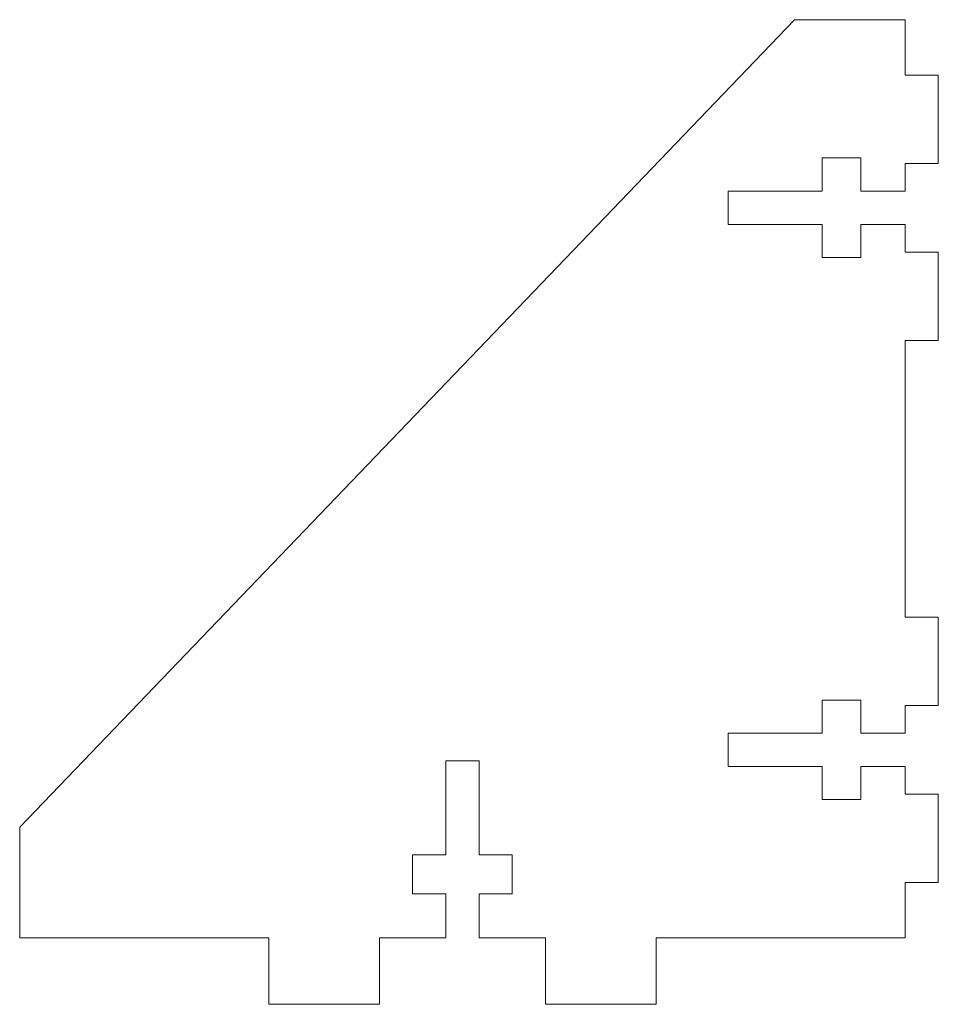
# Model space of a CAD drawing. Header units: millimetres. Extents: x -83 to 0, y -6 to 83.
import ezdxf

# ---------------------------------------------------------------- set-up
doc = ezdxf.new("R2010")
doc.units = ezdxf.units.MM

msp = doc.modelspace()

# ---------------------------------------------------------------- linework, layer by layer
at = {"color": 7, "linetype": 'Continuous', "lineweight": 15}
for p, q in [((-83, 10), (-13, 83)), ((-13, 83), (-3, 83)), ((-3, 83), (-3, 78)), ((-3, 78), (0, 78)), ((0, 78), (0, 70)), ((-10.5, 70.5), (-10.5, 67.5)), ((-7, 70.5), (-10.5, 70.5)), ((-7, 67.5), (-7, 70.5)), ((-3, 70), (-3, 67.5)), ((0, 70), (-3, 70)), ((-19, 67.5), (-19, 64.5)), ((-10.5, 67.5), (-19, 67.5)), ((-3, 67.5), (-7, 67.5)), ((-19, 64.5), (-10.5, 64.5)), ((-10.5, 64.5), (-10.5, 61.5)), ((-7, 64.5), (-3, 64.5)), ((-7, 61.5), (-7, 64.5)), ((-3, 64.5), (-3, 62)), ((-10.5, 61.5), (-7, 61.5)), ((-3, 62), (0, 62)), ((0, 62), (0, 54)), ((-3, 54), (-3, 29)), ((0, 54), (-3, 54)), ((-3, 29), (0, 29)), ((0, 29), (0, 21)), ((-10.5, 21.5), (-10.5, 18.5)), ((-7, 21.5), (-10.5, 21.5)), ((-7, 18.5), (-7, 21.5)), ((-3, 21), (-3, 18.5)), ((0, 21), (-3, 21)), ((-19, 18.5), (-19, 15.5)), ((-10.5, 18.5), (-19, 18.5)), ((-3, 18.5), (-7, 18.5)), ((-44.5, 7.5), (-44.5, 16)), ((-44.5, 16), (-41.5, 16)), ((-41.5, 16), (-41.5, 7.5)), ((-19, 15.5), (-10.5, 15.5)), ((-10.5, 15.5), (-10.5, 12.5)), ((-7, 15.5), (-3, 15.5)), ((-7, 12.5), (-7, 15.5)), ((-3, 15.5), (-3, 13)), ((-10.5, 12.5), (-7, 12.5)), ((-3, 13), (0, 13)), ((0, 13), (0, 5)), ((-83, 0), (-83, 10)), ((-47.5, 4), (-47.5, 7.5)), ((-47.5, 7.5), (-44.5, 7.5)), ((-41.5, 7.5), (-38.5, 7.5)), ((-38.5, 7.5), (-38.5, 4)), ((-3, 5), (-3, 0)), ((0, 5), (-3, 5)), ((-44.5, 4), (-47.5, 4)), ((-44.5, 0), (-44.5, 4)), ((-38.5, 4), (-41.5, 4)), ((-41.5, 4), (-41.5, 0)), ((-60.5, 0), (-83, 0)), ((-60.5, -6), (-60.5, 0)), ((-50.5, 0), (-50.5, -6)), ((-44.5, 0), (-50.5, 0)), ((-35.5, 0), (-41.5, 0)), ((-35.5, -6), (-35.5, 0)), ((-25.5, 0), (-25.5, -6)), ((-3, 0), (-25.5, 0)), ((-50.5, -6), (-60.5, -6)), ((-25.5, -6), (-35.5, -6))]:
    msp.add_line(p, q, dxfattribs=at)

doc.saveas('drawing.dxf')
